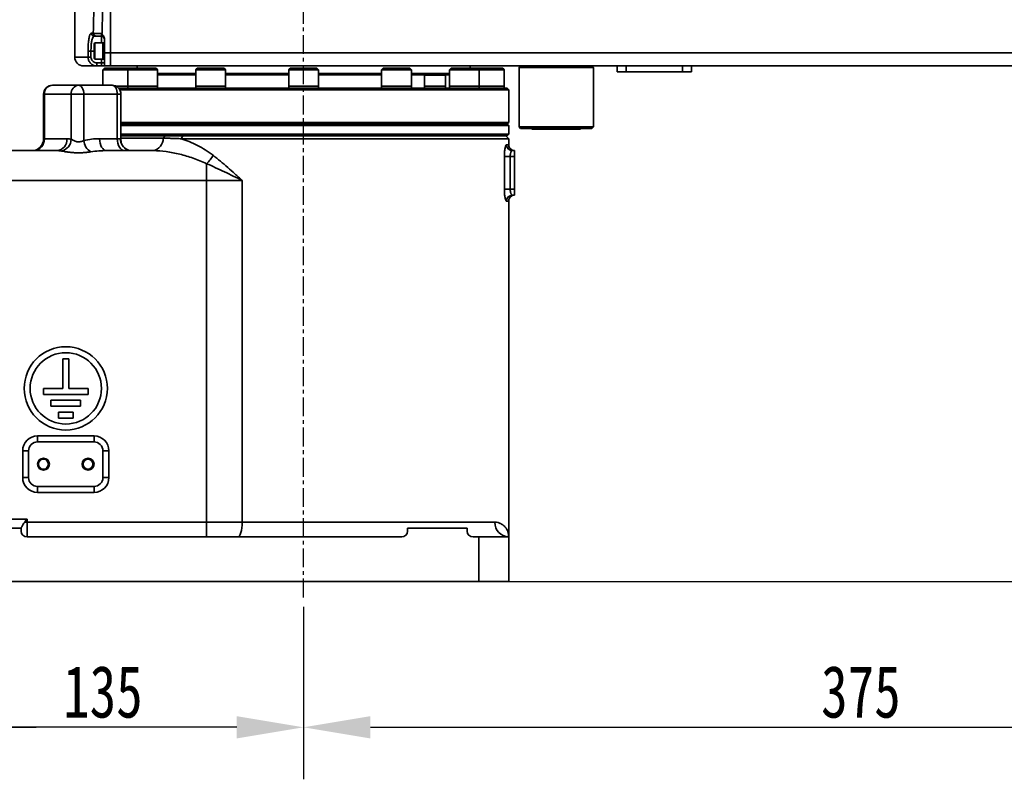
# Model space of a CAD drawing. Header units: millimetres. Extents: x 5717 to 9500, y -822 to 3039.
# Tile 20 of 31: x 7052 to 7384, y 1676 to 1932. Entities that reach past the tile are written whole.
import ezdxf

# ---------------------------------------------------------------- set-up
doc = ezdxf.new("R2010")
doc.units = ezdxf.units.MM
doc.header["$PDSIZE"] = -1
doc.linetypes.add('CENTER', pattern=[10.16, 6.35, -1.27, 1.27, -1.27])
doc.layers.add('细线层', color=7, linetype='Continuous')
doc.styles.get("Standard").update_dxf_attribs({"font": 'geniso.shx'})
doc.dimstyles.new('ISO-25', dxfattribs={"dimscale": 5, "dimtxt": 3.5, "dimasz": 4.5, "dimexe": 3.5, "dimexo": 0.625, "dimtad": 1, "dimdec": 1, "dimtxsty": 'Standard', "dimcen": 2.5, "dimclrd": 1, "dimclre": 1, "dimadec": 0, "dimazin": 0, "dimtfac": 1, "dimtdec": 1, "dimtmove": 1, "dimatfit": 3, "dimfxl": 1, "dimarcsym": 0})

# ---------------------------------------------------------------- blocks, each defined once
blk = doc.blocks.new('*D2')
at = {"color": 1, "lineweight": -2, "transparency": 16777216}
for p, q in [((7522.94, 1890.07), (7522.94, 1676.42)), ((7147.94, 1734.47), (7147.94, 1676.42)), ((7170.44, 1693.92), (7500.44, 1693.92))]:
    blk.add_line(p, q, dxfattribs=at)
at = {"color": 1, "transparency": 16777216}
for points in [[(7170.44, 1697.67), (7170.44, 1690.17), (7147.94, 1693.92)], [(7500.44, 1697.67), (7500.44, 1690.17), (7522.94, 1693.92)]]:
    blk.add_solid(points, dxfattribs=at)
at = {"layer": 'Defpoints', "color": 0, "transparency": 16777216}
for p in [(7522.94, 1893.19), (7147.94, 1737.6), (7522.94, 1693.92)]:
    blk.add_point(p, dxfattribs=at)
at = {"color": 0, "transparency": 16777216, "insert": (7335.44, 1705.79), "char_height": 17.5, "attachment_point": 5}
blk.add_mtext('{\\fHYSWLongFangSong|b1|i0|c134|p2;375}', dxfattribs=at)
blk = doc.blocks.new('*D17')
at = {"color": 1, "lineweight": -2, "transparency": 16777216}
for p, q in [((7829.26, 2317.44), (6891.93, 2317.44)), ((6909.43, 1765.45), (6909.43, 2294.94)), ((7009.81, 1742.95), (6891.93, 1742.95))]:
    blk.add_line(p, q, dxfattribs=at)
at = {"color": 1, "transparency": 16777216}
for points in [[(6905.68, 2294.94), (6913.18, 2294.94), (6909.43, 2317.44)], [(6905.68, 1765.45), (6913.18, 1765.45), (6909.43, 1742.95)]]:
    blk.add_solid(points, dxfattribs=at)
at = {"layer": 'Defpoints', "color": 0, "transparency": 16777216}
for p in [(6909.43, 2317.44), (7832.38, 2317.44), (7012.94, 1742.95)]:
    blk.add_point(p, dxfattribs=at)
at = {"color": 0, "transparency": 16777216, "insert": (6897.55, 2030.2), "char_height": 17.5, "attachment_point": 5, "rotation": 90}
blk.add_mtext('{\\fHYSWLongFangSong|b1|i0|c134|p2;574}', dxfattribs=at)
blk = doc.blocks.new('*D19')
at = {"color": 1, "lineweight": -2, "transparency": 16777216}
for p, q in [((7532.18, 1898.95), (7649.91, 1898.95)), ((7632.41, 1765.45), (7632.41, 1876.45)), ((7220.06, 1742.95), (7649.91, 1742.95))]:
    blk.add_line(p, q, dxfattribs=at)
at = {"color": 1, "transparency": 16777216}
for points in [[(7628.66, 1876.45), (7636.16, 1876.45), (7632.41, 1898.95)], [(7628.66, 1765.45), (7636.16, 1765.45), (7632.41, 1742.95)]]:
    blk.add_solid(points, dxfattribs=at)
at = {"layer": 'Defpoints', "color": 0, "transparency": 16777216}
for p in [(7529.06, 1898.95), (7632.41, 1898.95), (7216.94, 1742.95)]:
    blk.add_point(p, dxfattribs=at)
at = {"color": 0, "transparency": 16777216, "insert": (7620.53, 1809.61), "char_height": 17.5, "attachment_point": 5, "rotation": 90}
blk.add_mtext('{\\fHYSWLongFangSong|b1|i0|c134|p2;156}', dxfattribs=at)
blk = doc.blocks.new('*D20')
at = {"color": 1, "lineweight": -2, "transparency": 16777216}
for p, q in [((7012.94, 1739.82), (7012.94, 1676.42)), ((7147.94, 1734.47), (7147.94, 1676.42)), ((7125.44, 1693.92), (7035.44, 1693.92))]:
    blk.add_line(p, q, dxfattribs=at)
at = {"color": 1, "transparency": 16777216}
for points in [[(7035.44, 1697.67), (7035.44, 1690.17), (7012.94, 1693.92)], [(7125.44, 1697.67), (7125.44, 1690.17), (7147.94, 1693.92)]]:
    blk.add_solid(points, dxfattribs=at)
at = {"layer": 'Defpoints', "color": 0, "transparency": 16777216}
for p in [(7012.94, 1742.95), (7147.94, 1737.6), (7012.94, 1693.92)]:
    blk.add_point(p, dxfattribs=at)
at = {"color": 0, "transparency": 16777216, "insert": (7080.44, 1705.79), "char_height": 17.5, "attachment_point": 5}
blk.add_mtext('{\\fHYSWLongFangSong|b1|i0|c134|p2;135}', dxfattribs=at)
blk = doc.blocks.new('*D21')
at = {"color": 1, "lineweight": -2, "transparency": 16777216}
for p, q in [((6969.04, 1842.5), (6969.04, 1676.42)), ((7012.94, 1739.82), (7012.94, 1676.42)), ((6946.54, 1693.92), (6924.04, 1693.92)), ((6969.04, 1693.92), (7012.94, 1693.92)), ((7035.44, 1693.92), (7057.94, 1693.92))]:
    blk.add_line(p, q, dxfattribs=at)
at = {"color": 1, "transparency": 16777216}
for points in [[(6946.54, 1697.67), (6946.54, 1690.17), (6969.04, 1693.92)], [(7035.44, 1697.67), (7035.44, 1690.17), (7012.94, 1693.92)]]:
    blk.add_solid(points, dxfattribs=at)
at = {"layer": 'Defpoints', "color": 0, "transparency": 16777216}
for p in [(6969.04, 1845.62), (7012.94, 1742.95), (7012.94, 1693.92)]:
    blk.add_point(p, dxfattribs=at)
at = {"color": 0, "transparency": 16777216, "insert": (6990.99, 1705.79), "char_height": 17.5, "attachment_point": 5}
blk.add_mtext('{\\fHYSWLongFangSong|b1|i0|c134|p2;44}', dxfattribs=at)
blk = doc.blocks.new('*D66')
at = {"color": 1, "lineweight": -2, "transparency": 16777216}
for p, q in [((7846.98, 1808.95), (7922.41, 1808.95)), ((7904.91, 1765.45), (7904.91, 1786.45)), ((7210.06, 1742.95), (7922.41, 1742.95))]:
    blk.add_line(p, q, dxfattribs=at)
at = {"color": 1, "transparency": 16777216}
for points in [[(7901.16, 1786.45), (7908.66, 1786.45), (7904.91, 1808.95)], [(7901.16, 1765.45), (7908.66, 1765.45), (7904.91, 1742.95)]]:
    blk.add_solid(points, dxfattribs=at)
at = {"layer": 'Defpoints', "color": 0, "transparency": 16777216}
for p in [(7843.86, 1808.95), (7904.91, 1808.95), (7206.94, 1742.95)]:
    blk.add_point(p, dxfattribs=at)
at = {"color": 0, "transparency": 16777216, "insert": (7893.03, 1775.95), "char_height": 17.5, "attachment_point": 5, "rotation": 90}
blk.add_mtext('66', dxfattribs=at)

msp = doc.modelspace()

# ---------------------------------------------------------------- linework, layer by layer
at = {"color": 4, "linetype": 'CENTER'}
msp.add_line((7147.94, 1737.6), (7147.94, 1994.75), dxfattribs=at)
at = {"linetype": 'Continuous', "lineweight": 35}
for p, q in [((7070.94, 1978.45), (7070.94, 1919.45)), ((7082.94, 1920.85), (7082.94, 1939.67)), ((7076.54, 1927.45), (7077.19, 1927.45)), ((7078.16, 1926.45), (7077.52, 1926.45)), ((7079.94, 1924.2), (7079.94, 1926.45)), ((7080.94, 1920.85), (7080.94, 1925.61)), ((7075.42, 1919.45), (7075.42, 1921.45)), ((7076.41, 1921.45), (7075.42, 1921.45)), ((7076.41, 1921.45), (7076.41, 1919.45)), ((7076.41, 1921.45), (7077.44, 1921.45)), ((7077.74, 1924.2), (7077.44, 1923.9)), ((7077.44, 1919.4), (7077.44, 1923.9)), ((7080.44, 1924.2), (7077.74, 1924.2)), ((7077.74, 1924.2), (7077.74, 1919.15)), ((7080.94, 1924.2), (7080.44, 1924.2)), ((7080.44, 1924.2), (7080.44, 1919.15)), ((7080.44, 1918.7), (7080.44, 1924.2)), ((7070.94, 1919.45), (7075.42, 1919.45)), ((7076.41, 1919.45), (7075.42, 1919.45)), ((7077.44, 1919), (7077.44, 1919.4)), ((7077.44, 1919), (7077.74, 1918.7)), ((7077.74, 1919.15), (7077.74, 1918.7)), ((7077.74, 1918.7), (7080.44, 1918.7)), ((7079.94, 1917.45), (7079.94, 1918.7)), ((7080.44, 1919.15), (7080.44, 1918.7)), ((7080.44, 1918.7), (7080.94, 1918.7)), ((7080.94, 1920.85), (7082.94, 1920.85)), ((7080.94, 1920.85), (7080.94, 1916.45)), ((7082.94, 1920.85), (7082.94, 1916.45)), ((7082.94, 1920.85), (7587.94, 1920.85)), ((7078.44, 1916.45), (7073.94, 1916.45)), ((7078.44, 1917.45), (7079.94, 1917.45)), ((7078.44, 1917.45), (7078.44, 1916.45)), ((7079.94, 1916.45), (7078.44, 1916.45)), ((7079.94, 1917.45), (7080.94, 1917.45)), ((7079.94, 1916.45), (7079.94, 1917.45)), ((7080.94, 1915.65), (7080.44, 1915.15)), ((7080.44, 1915.15), (7080.44, 1909.95)), ((7088.81, 1915.15), (7080.44, 1915.15)), ((7082.94, 1916.45), (7080.94, 1916.45)), ((7080.94, 1915.65), (7089.31, 1915.65)), ((7479.98, 1916.45), (7082.94, 1916.45)), ((7089.31, 1915.65), (7088.81, 1915.15)), ((7088.81, 1915.15), (7088.81, 1909.65)), ((7098.81, 1915.15), (7088.81, 1915.15)), ((7089.31, 1915.65), (7098.31, 1915.65)), ((7091.94, 1916.45), (7091.94, 1915.65)), ((7098.81, 1915.15), (7098.31, 1915.65)), ((7098.81, 1909.65), (7098.81, 1915.15)), ((7112.19, 1915.65), (7111.69, 1915.15)), ((7111.69, 1915.15), (7111.69, 1909.65)), ((7121.69, 1915.15), (7111.69, 1915.15)), ((7112.19, 1915.65), (7121.19, 1915.65)), ((7121.69, 1915.15), (7121.19, 1915.65)), ((7121.69, 1909.65), (7121.69, 1915.15)), ((7143.44, 1915.65), (7142.94, 1915.15)), ((7142.94, 1915.15), (7142.94, 1909.65)), ((7152.94, 1915.15), (7142.94, 1915.15)), ((7143.44, 1915.65), (7152.44, 1915.65)), ((7152.94, 1915.15), (7152.44, 1915.65)), ((7152.94, 1909.65), (7152.94, 1915.15)), ((7174.69, 1915.65), (7174.19, 1915.15)), ((7174.19, 1915.15), (7174.19, 1909.65)), ((7184.19, 1915.15), (7174.19, 1915.15)), ((7174.69, 1915.65), (7183.69, 1915.65)), ((7184.19, 1915.15), (7183.69, 1915.65)), ((7184.19, 1909.65), (7184.19, 1915.15)), ((7197.56, 1915.65), (7197.06, 1915.15)), ((7197.06, 1915.15), (7197.06, 1909.65)), ((7207.06, 1915.15), (7197.06, 1915.15)), ((7197.56, 1915.65), (7206.56, 1915.65)), ((7203.94, 1915.65), (7203.94, 1916.45)), ((7207.06, 1915.15), (7206.56, 1915.65)), ((7206.56, 1915.65), (7214.94, 1915.65)), ((7207.06, 1909.65), (7207.06, 1915.15)), ((7215.44, 1915.15), (7207.06, 1915.15)), ((7215.44, 1915.15), (7214.94, 1915.65)), ((7215.44, 1909.65), (7215.44, 1915.15)), ((7220.94, 1916.45), (7220.44, 1915.95)), ((7220.44, 1915.95), (7220.44, 1895.95)), ((7245.44, 1915.95), (7220.44, 1915.95)), ((7245.44, 1915.95), (7244.94, 1916.45)), ((7245.44, 1895.95), (7245.44, 1915.95)), ((7253.44, 1914.45), (7253.44, 1916.45)), ((7256.44, 1916.45), (7256.44, 1914.45)), ((7275.44, 1914.45), (7275.44, 1916.45)), ((7278.44, 1916.45), (7278.44, 1914.45)), ((7111.69, 1913.95), (7098.81, 1913.95)), ((7111.69, 1913.45), (7098.81, 1913.45)), ((7142.94, 1913.95), (7121.69, 1913.95)), ((7142.94, 1913.45), (7121.69, 1913.45)), ((7174.19, 1913.95), (7152.94, 1913.95)), ((7174.19, 1913.45), (7152.94, 1913.45)), ((7197.06, 1913.95), (7184.19, 1913.95)), ((7188.78, 1913.45), (7184.19, 1913.45)), ((7188.98, 1913.65), (7188.63, 1913.3)), ((7188.63, 1913.3), (7188.63, 1909.65)), ((7195.63, 1913.3), (7188.63, 1913.3)), ((7188.98, 1913.65), (7195.28, 1913.65)), ((7195.63, 1913.3), (7195.28, 1913.65)), ((7197.06, 1913.45), (7195.48, 1913.45)), ((7195.63, 1909.65), (7195.63, 1913.3)), ((7256.44, 1914.45), (7253.44, 1914.45)), ((7275.44, 1914.45), (7256.44, 1914.45)), ((7278.44, 1914.45), (7275.44, 1914.45)), ((7063.48, 1909.95), (7072.24, 1909.95)), ((7072.24, 1909.95), (7083.5, 1909.95)), ((7088.81, 1909.65), (7084.81, 1909.65)), ((7216.44, 1908.95), (7085.73, 1908.95)), ((7216.94, 1908.45), (7086.1, 1908.45)), ((7088.81, 1909.65), (7088.81, 1908.95)), ((7098.81, 1909.65), (7088.81, 1909.65)), ((7088.81, 1909.65), (7089.48, 1909.65)), ((7089.48, 1909.65), (7098.81, 1909.65)), ((7098.81, 1908.95), (7098.81, 1909.65)), ((7111.69, 1909.65), (7111.69, 1908.95)), ((7121.69, 1909.65), (7111.69, 1909.65)), ((7111.69, 1909.65), (7114.19, 1909.65)), ((7114.19, 1909.65), (7121.69, 1909.65)), ((7121.69, 1908.95), (7121.69, 1909.65)), ((7142.94, 1909.65), (7142.94, 1908.95)), ((7152.94, 1909.65), (7142.94, 1909.65)), ((7142.94, 1909.65), (7147.94, 1909.65)), ((7147.94, 1909.65), (7152.94, 1909.65)), ((7152.94, 1908.95), (7152.94, 1909.65)), ((7174.19, 1909.65), (7174.19, 1908.95)), ((7184.19, 1909.65), (7174.19, 1909.65)), ((7174.19, 1909.65), (7181.69, 1909.65)), ((7181.69, 1909.65), (7184.19, 1909.65)), ((7184.19, 1908.95), (7184.19, 1909.65)), ((7188.63, 1909.65), (7188.63, 1908.95)), ((7195.63, 1909.65), (7188.63, 1909.65)), ((7188.63, 1909.65), (7192.13, 1909.65)), ((7192.13, 1909.65), (7195.63, 1909.65)), ((7195.63, 1908.95), (7195.63, 1909.65)), ((7197.06, 1909.65), (7197.06, 1908.95)), ((7207.06, 1909.65), (7197.06, 1909.65)), ((7197.06, 1909.65), (7206.39, 1909.65)), ((7206.39, 1909.65), (7207.06, 1909.65)), ((7207.06, 1908.95), (7207.06, 1909.65)), ((7215.44, 1909.65), (7207.06, 1909.65)), ((7215.44, 1908.95), (7215.44, 1909.65)), ((7216.94, 1908.45), (7216.44, 1908.95)), ((7216.94, 1897.45), (7216.94, 1908.45)), ((7060.48, 1906.95), (7060.48, 1891.95)), ((7060.73, 1906.95), (7060.48, 1906.95)), ((7069.77, 1906.95), (7060.73, 1906.95)), ((7060.73, 1906.95), (7060.73, 1891.95)), ((7074.02, 1906.95), (7069.77, 1906.95)), ((7069.77, 1891.77), (7069.77, 1906.95)), ((7074.02, 1906.95), (7074.02, 1891.39)), ((7085.28, 1906.95), (7074.02, 1906.95)), ((7085.28, 1891.95), (7085.28, 1906.95)), ((7086.5, 1906.95), (7085.28, 1906.95)), ((7086.5, 1891.58), (7086.5, 1906.95)), ((7147.94, 1897.45), (7086.5, 1897.45)), ((7086.5, 1896.95), (7147.94, 1896.95)), ((7086.5, 1896.95), (7216.44, 1896.95)), ((7216.94, 1896.45), (7086.5, 1896.45)), ((7216.94, 1897.45), (7147.94, 1897.45)), ((7147.94, 1896.95), (7216.44, 1896.95)), ((7216.44, 1896.95), (7216.94, 1897.45)), ((7216.94, 1896.45), (7216.44, 1896.95)), ((7216.94, 1893.45), (7216.94, 1896.45)), ((7220.44, 1895.95), (7220.94, 1895.45)), ((7220.44, 1895.95), (7245.44, 1895.95)), ((7244.94, 1895.45), (7220.94, 1895.45)), ((7239.22, 1895.15), (7225.44, 1895.15)), ((7240.44, 1895.15), (7239.22, 1895.15)), ((7244.94, 1895.45), (7245.44, 1895.95)), ((7060.48, 1891.95), (7060.73, 1891.95)), ((7060.73, 1891.95), (7068.31, 1891.95)), ((7079.31, 1891.95), (7085.28, 1891.95)), ((7085.28, 1891.95), (7086.34, 1891.95)), ((7086.5, 1893.45), (7216.94, 1893.45)), ((7216.44, 1892.95), (7086.5, 1892.95)), ((7100.71, 1892.12), (7086.5, 1892.12)), ((7100.71, 1892.12), (7101.39, 1892.95)), ((7107.37, 1892.95), (7106.77, 1891.95)), ((7216.94, 1891.95), (7106.77, 1891.95)), ((7216.94, 1891.95), (7215.94, 1892.95)), ((7216.44, 1892.95), (7216.94, 1893.45)), ((7216.94, 1889.95), (7216.94, 1891.95)), ((7216.18, 1889.95), (7216.94, 1889.95)), ((7012.94, 1887.95), (7064.96, 1887.95)), ((7081.69, 1887.95), (7097.34, 1887.95)), ((7215.48, 1874.95), (7215.48, 1885.95)), ((7215.48, 1885.95), (7217.44, 1885.95)), ((7217.44, 1885.95), (7217.44, 1874.95)), ((7218.94, 1885.95), (7217.44, 1885.95)), ((7218.16, 1887.95), (7218.94, 1887.95)), ((7218.94, 1887.95), (7218.94, 1885.95)), ((7218.94, 1885.95), (7218.94, 1874.95)), ((7115.3, 1883.56), (7115.3, 1877.95)), ((7115.3, 1877.95), (7012.94, 1877.95)), ((7127.28, 1877.95), (7115.3, 1877.95)), ((7115.3, 1762.95), (7115.3, 1877.95)), ((7127.28, 1877.95), (7127.28, 1762.95)), ((7215.48, 1874.95), (7217.44, 1874.95)), ((7217.44, 1874.95), (7218.94, 1874.95)), ((7218.94, 1874.95), (7218.94, 1872.95)), ((7218.94, 1872.95), (7218.16, 1872.95)), ((7216.94, 1870.95), (7216.18, 1870.95)), ((7216.94, 1757.95), (7216.94, 1870.95)), ((7068.94, 1817.95), (7066.94, 1817.95)), ((7066.94, 1817.95), (7066.94, 1807.95)), ((7068.94, 1807.95), (7068.94, 1817.95)), ((7060.44, 1807.95), (7060.44, 1805.95)), ((7066.94, 1807.95), (7060.44, 1807.95)), ((7060.44, 1805.95), (7075.44, 1805.95)), ((7075.44, 1807.95), (7068.94, 1807.95)), ((7075.44, 1805.95), (7075.44, 1807.95)), ((7062.94, 1803.95), (7062.94, 1801.95)), ((7072.94, 1803.95), (7062.94, 1803.95)), ((7062.94, 1801.95), (7072.94, 1801.95)), ((7072.94, 1801.95), (7072.94, 1803.95)), ((7065.44, 1799.95), (7065.44, 1797.95)), ((7070.44, 1799.95), (7065.44, 1799.95)), ((7070.44, 1797.95), (7070.44, 1799.95)), ((7065.44, 1797.95), (7070.44, 1797.95)), ((7058.44, 1789.95), (7058.44, 1791.95)), ((7058.44, 1791.95), (7077.44, 1791.95)), ((7077.44, 1789.95), (7058.44, 1789.95)), ((7077.44, 1789.95), (7077.44, 1791.95)), ((7053.44, 1786.95), (7055.44, 1786.95)), ((7053.44, 1777.95), (7053.44, 1786.95)), ((7055.44, 1786.95), (7055.44, 1777.95)), ((7080.44, 1786.95), (7082.44, 1786.95)), ((7080.44, 1777.95), (7080.44, 1786.95)), ((7082.44, 1786.95), (7082.44, 1777.95)), ((7053.44, 1777.95), (7055.44, 1777.95)), ((7080.44, 1777.95), (7082.44, 1777.95)), ((7058.44, 1774.95), (7077.44, 1774.95)), ((7058.44, 1772.95), (7058.44, 1774.95)), ((7077.44, 1772.95), (7058.44, 1772.95)), ((7077.44, 1772.95), (7077.44, 1774.95)), ((7030.94, 1763.95), (7054.94, 1763.95)), ((7054.13, 1762.95), (7054.94, 1762.95)), ((7054.94, 1763.95), (7054.94, 1762.95)), ((7054.94, 1762.95), (7054.94, 1757.95)), ((7054.94, 1762.95), (7115.3, 1762.95)), ((7115.3, 1762.95), (7127.28, 1762.95)), ((7115.3, 1762.95), (7115.3, 1757.95)), ((7127.28, 1762.95), (7212.28, 1762.95)), ((7032.94, 1760.95), (7052.94, 1760.95)), ((7052.94, 1760.96), (7052.94, 1760.95)), ((7052.94, 1760.95), (7052.94, 1759.95)), ((7182.94, 1760.95), (7182.94, 1759.95)), ((7182.94, 1760.95), (7202.94, 1760.95)), ((7202.94, 1760.95), (7202.94, 1759.95)), ((7180.94, 1757.95), (7054.94, 1757.95)), ((7206.94, 1757.95), (7204.94, 1757.95)), ((7206.94, 1742.95), (7206.94, 1757.95)), ((7206.94, 1757.95), (7216.94, 1757.95)), ((7216.94, 1757.95), (7216.94, 1742.95)), ((7206.94, 1742.95), (7022.94, 1742.95)), ((7216.94, 1742.95), (7206.94, 1742.95))]:
    msp.add_line(p, q, dxfattribs=at)
at = {"linetype": 'Continuous', "lineweight": 35, "flags": 128}
for points in [[(7072.24, 1909.95), (7072.59, 1909.89), (7072.92, 1909.72), (7073.23, 1909.44), (7073.5, 1909.07), (7073.72, 1908.62), (7073.89, 1908.1), (7073.99, 1907.53), (7074.02, 1906.95)], [(7083.5, 1909.95), (7083.85, 1909.89), (7084.18, 1909.72), (7084.49, 1909.44), (7084.76, 1909.07), (7084.98, 1908.62), (7085.15, 1908.1), (7085.25, 1907.53), (7085.28, 1906.95)], [(7081.69, 1887.95), (7081.22, 1888.03), (7080.78, 1888.25), (7080.36, 1888.62), (7080, 1889.12), (7079.71, 1889.73), (7079.49, 1890.42), (7079.35, 1891.17), (7079.31, 1891.95)], [(7087.66, 1887.95), (7087.2, 1888.03), (7086.75, 1888.25), (7086.34, 1888.62), (7085.98, 1889.12), (7085.68, 1889.73), (7085.46, 1890.42), (7085.33, 1891.17), (7085.28, 1891.95)], [(7088.76, 1888.22), (7089.39, 1888.03), (7090.13, 1887.95)], [(7127.28, 1762.95), (7127.25, 1761.97), (7127.17, 1761.04), (7127.03, 1760.17), (7126.84, 1759.41), (7126.61, 1758.79), (7126.36, 1758.33), (7126.07, 1758.05), (7125.78, 1757.95)]]:
    msp.add_lwpolyline(points, dxfattribs=at)
at = {"linetype": 'Continuous', "lineweight": 35}
for centre, radius in [((7067.94, 1807.95), 14), ((7067.94, 1807.95), 12), ((7060.44, 1782.45), 2), ((7060.44, 1782.45), 1.65), ((7075.44, 1782.45), 2), ((7075.44, 1782.45), 1.65)]:
    msp.add_circle(centre, radius, dxfattribs=at)
for centre, radius, start, end in [((7077.53, 1927.44), 0.991, 179.4653, 269.4552), ((7078.18, 1927.44), 0.99, 179.4035, 269.3908), ((7079.94, 1925.45), 1, 0, 90), ((7073.94, 1919.45), 3, 180, 270), ((7063.48, 1906.95), 3, 90, 180), ((7063.61, 1907.07), 2.88, 92.5538, 182.3441), ((7072.53, 1907.19), 2.77, 96.0929, 185.0103), ((7083.5, 1906.95), 3, 0, 90), ((7225.44, 1896.65), 1.5, 233.1301, 270), ((7240.44, 1896.65), 1.5, 270, 306.8699), ((7056.48, 1891.95), 4, 270, 0), ((7056.89, 1891.79), 3.85, 272.5538, 2.3441), ((7064.61, 1891.65), 3.72, 275.4765, 4.588), ((7065.65, 1891.85), 4.12, 281.5664, 358.7929), ((7078.74, 1891.66), 4.73, 183.2282, 240.326), ((7090.31, 1891.87), 3.97, 178.9079, 246.9913), ((7096.58, 1892.01), 4.13, 280.586, 1.4678), ((7218.17, 1889.94), 1.99, 179.685, 269.6815), ((7218.94, 1889.95), 2, 180, 241.7256), ((7106.37, 1892.85), 12.89, 313.8783, 329.798), ((7218.17, 1870.96), 1.99, 90.3185, 180.315), ((7218.94, 1870.95), 2, 118.2887, 180), ((7058.44, 1786.95), 5, 90, 180), ((7058.44, 1786.95), 3, 90, 180), ((7077.44, 1786.95), 5, 0, 90), ((7077.44, 1786.95), 3, 0, 90), ((7058.44, 1777.95), 5, 180, 270), ((7058.44, 1777.95), 3, 180, 270), ((7077.44, 1777.95), 5, 270, 0), ((7077.44, 1777.95), 3, 270, 0), ((7217.11, 1762.79), 4.84, 178.0675, 267.9274), ((7054.94, 1759.95), 2, 180, 270), ((7180.94, 1759.95), 2, 270, 0), ((7204.94, 1759.95), 2, 180, 270)]:
    msp.add_arc(centre, radius, start, end, dxfattribs=at)
for centre, major_axis, ratio, start_param, end_param in [((7370.94, 1424.96), (0, 2475), 0.121212, 1.361157, 1.36635), ((7370.94, 1424.6), (0, 2475), 0.12, 1.361157, 1.366181), ((7079.31, 1877.95), (18.92, 0), 0.739961, 1.570796, 1.853848), ((7081.69, 1877.95), (18.92, 0), 0.528544, 1.570796, 1.853848)]:
    msp.add_ellipse(centre, major_axis=major_axis, ratio=ratio, start_param=start_param, end_param=end_param, dxfattribs=at)
for points, knots in [([(7075.42, 1921.45), (7075.43, 1922.12), (7075.46, 1923.45), (7075.63, 1925.23), (7075.91, 1926.59), (7076.22, 1927.34), (7076.44, 1927.42), (7076.54, 1927.45)], [0, 0, 0, 0, 0.210055, 0.42021, 0.631888, 0.846832, 1, 1, 1, 1]), ([(7077.52, 1926.45), (7077.43, 1926.42), (7077.2, 1926.36), (7076.89, 1925.73), (7076.62, 1924.6), (7076.44, 1923.12), (7076.42, 1922.01), (7076.41, 1921.45)], [0, 0, 0, 0, 0.153539, 0.368791, 0.580466, 0.790357, 1, 1, 1, 1]), ([(7077.19, 1927.45), (7077.29, 1927.44), (7077.49, 1927.41), (7078.19, 1927.37), (7079.05, 1927.34), (7079.69, 1927.34), (7079.99, 1927.33)], [0, 0, 0, 0, 0.257355, 0.514961, 0.772027, 1, 1, 1, 1]), ([(7079.94, 1926.45), (7079.77, 1926.45), (7079.38, 1926.45), (7078.83, 1926.45), (7078.37, 1926.45), (7078.23, 1926.45), (7078.16, 1926.45)], [0, 0, 0, 0, 0.198722, 0.465213, 0.732622, 1, 1, 1, 1]), ([(7079.94, 1926.45), (7079.94, 1926.45), (7079.96, 1926.46), (7079.97, 1926.54), (7079.98, 1926.72), (7079.98, 1926.96), (7079.99, 1927.19), (7079.99, 1927.32), (7079.99, 1927.33)], [0, 0, 0, 0, 0.1108832, 0.3455129, 0.5038712, 0.7349803, 0.9659433, 1, 1, 1, 1]), ([(7079.99, 1927.33), (7079.99, 1927.33), (7080.04, 1927.39), (7080.09, 1927.45), (7080.13, 1927.5)], [0, 0, 0, 0, 0.027944, 1, 1, 1, 1]), ([(7080.13, 1927.5), (7080.11, 1927.48), (7080.08, 1927.44), (7080.04, 1927.38), (7080.03, 1927.33), (7080.04, 1927.28), (7080.13, 1927.15), (7080.43, 1926.85), (7080.78, 1926.37), (7080.93, 1925.88), (7080.94, 1925.66), (7080.94, 1925.61)], [0, 0, 0, 0, 0.041573, 0.074485, 0.091374, 0.108351, 0.144023, 0.301771, 0.696613, 0.938571, 1, 1, 1, 1]), ([(7078.44, 1916.45), (7078.09, 1916.48), (7077.41, 1916.55), (7076.49, 1917.08), (7075.81, 1917.86), (7075.47, 1918.7), (7075.43, 1919.24), (7075.42, 1919.45)], [0, 0, 0, 0, 0.217972, 0.436389, 0.65382, 0.868624, 1, 1, 1, 1]), ([(7076.41, 1919.45), (7076.42, 1919.31), (7076.44, 1918.95), (7076.67, 1918.39), (7077.13, 1917.87), (7077.74, 1917.52), (7078.21, 1917.47), (7078.44, 1917.45)], [0, 0, 0, 0, 0.130834, 0.344978, 0.56228, 0.781167, 1, 1, 1, 1]), ([(7080.94, 1916.45), (7080.92, 1916.45), (7080.87, 1916.45), (7080.5, 1916.45), (7080.14, 1916.45), (7079.94, 1916.45), (7079.94, 1916.45)], [0, 0, 0, 0, 0.247749, 0.586728, 0.996915, 1, 1, 1, 1]), ([(7069.77, 1891.77), (7069.88, 1891.7), (7070.01, 1891.63), (7070.29, 1891.48), (7070.44, 1891.4), (7070.77, 1891.24), (7070.94, 1891.17), (7071.31, 1891.04), (7071.51, 1890.99), (7071.92, 1890.92), (7072.13, 1890.91), (7072.55, 1890.92), (7072.75, 1890.95), (7073.15, 1891.04), (7073.34, 1891.1), (7073.7, 1891.24), (7073.87, 1891.31), (7074.02, 1891.39)], [0, 0, 0, 0, 0.125, 0.125, 0.25, 0.25, 0.375, 0.375, 0.5, 0.5, 0.625, 0.625, 0.75, 0.75, 0.875, 0.875, 1, 1, 1, 1]), ([(7086.34, 1891.95), (7086.37, 1891.94), (7086.46, 1891.91), (7086.5, 1891.74), (7086.49, 1891.61), (7086.49, 1891.58)], [0, 0, 0, 0, 0.338837, 0.826479, 1, 1, 1, 1]), ([(7088.81, 1888.24), (7088.64, 1888.31), (7088.16, 1888.48), (7087.48, 1889.06), (7086.89, 1889.87), (7086.55, 1890.75), (7086.52, 1891.31), (7086.5, 1891.58)], [0, 0, 0, 0, 0.122225, 0.355854, 0.591533, 0.807032, 1, 1, 1, 1]), ([(7106.77, 1891.95), (7106.51, 1891.96), (7105.99, 1891.99), (7104.96, 1892.03), (7103.93, 1892.07), (7102.92, 1892.09), (7102.18, 1892.11), (7101.44, 1892.11), (7100.95, 1892.12), (7100.71, 1892.12)], [0, 0, 0, 0, 0.122911, 0.248465, 0.498014, 0.622537, 0.748543, 0.873769, 1, 1, 1, 1]), ([(7101.39, 1892.95), (7101.54, 1892.95), (7101.85, 1892.95), (7102.33, 1892.95), (7102.9, 1892.95), (7103.55, 1892.95), (7104.55, 1892.95), (7105.57, 1892.95), (7106.59, 1892.95), (7107.11, 1892.95), (7107.37, 1892.95)], [0, 0, 0, 0, 0.082468, 0.165849, 0.250158, 0.372838, 0.50004, 0.749945, 0.874954, 1, 1, 1, 1]), ([(7106.77, 1891.95), (7107.22, 1891.81), (7107.67, 1891.66), (7108.58, 1891.33), (7109.04, 1891.16), (7110.4, 1890.59), (7111.31, 1890.18), (7113.11, 1889.25), (7114, 1888.75), (7115.77, 1887.64), (7116.65, 1887.03), (7117.51, 1886.37)], [0, 0, 0, 0, 0.125, 0.125, 0.25, 0.25, 0.5, 0.5, 0.75, 0.75, 1, 1, 1, 1]), ([(7215.48, 1885.95), (7215.48, 1886.21), (7215.49, 1886.47), (7215.51, 1886.98), (7215.52, 1887.23), (7215.56, 1887.71), (7215.59, 1887.94), (7215.64, 1888.38), (7215.67, 1888.58), (7215.74, 1888.95), (7215.78, 1889.12), (7215.86, 1889.41), (7215.9, 1889.54), (7215.98, 1889.74), (7216.02, 1889.82), (7216.1, 1889.92), (7216.14, 1889.95), (7216.18, 1889.95)], [0, 0, 0, 0, 0.125, 0.125, 0.25, 0.25, 0.375, 0.375, 0.5, 0.5, 0.625, 0.625, 0.75, 0.75, 0.875, 0.875, 1, 1, 1, 1]), ([(7218.22, 1888.08), (7218.16, 1888.11), (7218.04, 1888.16), (7217.97, 1888.2), (7217.99, 1888.19), (7217.99, 1888.19)], [0, 0, 0, 0, 0.473175, 0.948029, 1, 1, 1, 1]), ([(7076.4, 1887.55), (7076.01, 1887.49), (7075.6, 1887.43), (7074.76, 1887.34), (7074.33, 1887.3), (7073.45, 1887.24), (7073.01, 1887.22), (7072.12, 1887.21), (7071.67, 1887.21), (7070.79, 1887.25), (7070.35, 1887.28), (7069.49, 1887.36), (7069.07, 1887.41), (7068.26, 1887.52), (7067.86, 1887.58), (7067.13, 1887.71), (7066.79, 1887.77), (7066.48, 1887.82)], [0, 0, 0, 0, 0.125, 0.125, 0.25, 0.25, 0.375, 0.375, 0.5, 0.5, 0.625, 0.625, 0.75, 0.75, 0.875, 0.875, 1, 1, 1, 1]), ([(7115.3, 1883.56), (7114.56, 1883.92), (7113.82, 1884.25), (7112.32, 1884.85), (7111.57, 1885.13), (7109.3, 1885.92), (7107.79, 1886.36), (7105.51, 1886.93), (7104.75, 1887.09), (7103.25, 1887.39), (7102.5, 1887.52), (7100.27, 1887.83), (7098.8, 1887.95), (7097.34, 1887.95)], [0, 0, 0, 0, 0.125, 0.125, 0.25, 0.25, 0.5, 0.5, 0.625, 0.625, 0.75, 0.75, 1, 1, 1, 1]), ([(7117.51, 1886.37), (7119.17, 1885.08), (7120.79, 1883.7), (7123.22, 1881.58), (7124.03, 1880.86), (7125.25, 1879.77), (7125.65, 1879.41), (7126.46, 1878.68), (7126.87, 1878.31), (7127.28, 1877.95)], [0, 0, 0, 0, 0.5, 0.5, 0.75, 0.75, 0.875, 0.875, 1, 1, 1, 1]), ([(7218.16, 1887.95), (7218.08, 1887.95), (7218, 1887.9), (7217.83, 1887.71), (7217.75, 1887.56), (7217.65, 1887.29), (7217.61, 1887.19), (7217.55, 1886.97), (7217.53, 1886.86), (7217.49, 1886.61), (7217.47, 1886.48), (7217.45, 1886.22), (7217.44, 1886.09), (7217.44, 1885.95)], [0, 0, 0, 0, 0.25, 0.25, 0.5, 0.5, 0.625, 0.625, 0.75, 0.75, 0.875, 0.875, 1, 1, 1, 1]), ([(7115.3, 1883.56), (7117.32, 1882.68), (7119.33, 1881.76), (7123.32, 1879.87), (7125.3, 1878.91), (7127.28, 1877.95)], [0, 0, 0, 0, 0.5, 0.5, 1, 1, 1, 1]), ([(7216.18, 1870.95), (7216.14, 1870.95), (7216.1, 1870.98), (7216.02, 1871.08), (7215.98, 1871.16), (7215.9, 1871.36), (7215.86, 1871.48), (7215.78, 1871.78), (7215.74, 1871.95), (7215.68, 1872.32), (7215.64, 1872.52), (7215.59, 1872.95), (7215.56, 1873.19), (7215.5, 1873.9), (7215.48, 1874.42), (7215.48, 1874.95)], [0, 0, 0, 0, 0.125, 0.125, 0.25, 0.25, 0.375, 0.375, 0.5, 0.5, 0.625, 0.625, 0.75, 0.75, 1, 1, 1, 1]), ([(7217.44, 1874.95), (7217.44, 1874.68), (7217.47, 1874.41), (7217.53, 1874.04), (7217.55, 1873.92), (7217.61, 1873.71), (7217.65, 1873.61), (7217.72, 1873.43), (7217.76, 1873.35), (7217.83, 1873.2), (7217.87, 1873.15), (7217.96, 1873.05), (7218, 1873.01), (7218.08, 1872.96), (7218.12, 1872.95), (7218.16, 1872.95)], [0, 0, 0, 0, 0.25, 0.25, 0.375, 0.375, 0.5, 0.5, 0.625, 0.625, 0.75, 0.75, 0.875, 0.875, 1, 1, 1, 1]), ([(7217.99, 1872.71), (7217.99, 1872.71), (7218.01, 1872.72), (7218.11, 1872.77), (7218.19, 1872.81), (7218.22, 1872.82)], [0, 0, 0, 0, 0.383799, 0.807891, 1, 1, 1, 1]), ([(7052.94, 1760.96), (7052.94, 1760.97), (7052.95, 1761), (7052.98, 1761.07), (7053, 1761.12), (7053.06, 1761.23), (7053.1, 1761.3), (7053.18, 1761.45), (7053.23, 1761.54), (7053.33, 1761.72), (7053.39, 1761.82), (7053.51, 1762.03), (7053.58, 1762.14), (7053.79, 1762.48), (7053.94, 1762.72), (7054.13, 1762.95)], [0, 0, 0, 0, 0.125, 0.125, 0.25, 0.25, 0.375, 0.375, 0.5, 0.5, 0.625, 0.625, 0.75, 0.75, 1, 1, 1, 1]), ([(7054.13, 1762.95), (7054.26, 1763.11), (7054.39, 1763.28), (7054.66, 1763.61), (7054.8, 1763.78), (7054.94, 1763.95)], [0, 0, 0, 0, 0.5, 0.5, 1, 1, 1, 1]), ([(7212.28, 1762.95), (7212.67, 1762.95), (7213.04, 1762.9), (7213.72, 1762.72), (7214.04, 1762.59), (7214.63, 1762.28), (7214.89, 1762.1), (7215.38, 1761.69), (7215.6, 1761.47), (7216.17, 1760.76), (7216.46, 1760.23), (7216.75, 1759.4), (7216.82, 1759.11), (7216.89, 1758.68), (7216.91, 1758.53), (7216.93, 1758.24), (7216.94, 1758.1), (7216.94, 1757.95)], [0, 0, 0, 0, 0.125, 0.125, 0.25, 0.25, 0.375, 0.375, 0.5, 0.5, 0.75, 0.75, 0.875, 0.875, 0.9375, 0.9375, 1, 1, 1, 1])]:
    msp.add_open_spline(points, degree=3, knots=knots, dxfattribs=at)
for points in [[(7068.31, 1891.95), (7068.79, 1891.95), (7069.28, 1891.89), (7069.77, 1891.77)], [(7066.48, 1887.82), (7065.97, 1887.9), (7065.46, 1887.95), (7064.96, 1887.95)]]:
    msp.add_open_spline(points, degree=3, dxfattribs=at)
at = {"layer": '细线层', "linetype": 'Continuous', "lineweight": 35}
for p, q in [((7206.94, 1742.95), (7022.94, 1742.95)), ((7216.94, 1742.95), (7206.94, 1742.95))]:
    msp.add_line(p, q, dxfattribs=at)

# ---------------------------------------------------------------- dimensions: what is measured, and where the dimension line sits
dim = msp.add_linear_dim(base=(6909.43, 2317.44), p1=(7012.94, 1742.95), p2=(7832.38, 2317.44), angle=90, text='{\\fHYSWLongFangSong|b1|i0|c134|p2;<>}', dimstyle='ISO-25', override={"dimdec": 0})
dim.commit()
dim.dimension.update_dxf_attribs({"geometry": '*D17', "text_midpoint": (6897.55, 2030.2)})
dim = msp.add_linear_dim(base=(7632.41, 1898.95), p1=(7216.94, 1742.95), p2=(7529.06, 1898.95), angle=90, text='{\\fHYSWLongFangSong|b1|i0|c134|p2;<>}', dimstyle='ISO-25', override={"dimtmove": 0})
dim.commit()
dim.dimension.update_dxf_attribs({"geometry": '*D19', "text_midpoint": (7632.41, 1809.61), "dimtype": 160})
for base, p2, picture, middle in [((7522.94, 1693.92), (7522.94, 1893.19), '*D2', (7335.44, 1705.79)), ((7012.94, 1693.92), (7012.94, 1742.95), '*D20', (7080.44, 1705.79))]:
    dim = msp.add_linear_dim(base=base, p1=(7147.94, 1737.6), p2=p2, text='{\\fHYSWLongFangSong|b1|i0|c134|p2;<>}', dimstyle='ISO-25')
    dim.commit()
    dim.dimension.update_dxf_attribs({"geometry": picture, "text_midpoint": middle})
dim = msp.add_linear_dim(base=(7012.94, 1693.92), p1=(6969.04, 1845.62), p2=(7012.94, 1742.95), text='{\\fHYSWLongFangSong|b1|i0|c134|p2;<>}', dimstyle='ISO-25', override={"dimdec": 0})
dim.commit()
dim.dimension.update_dxf_attribs({"geometry": '*D21', "text_midpoint": (6990.99, 1705.79)})
dim = msp.add_linear_dim(base=(7904.91, 1808.95), p1=(7206.94, 1742.95), p2=(7843.86, 1808.95), angle=90, dimstyle='ISO-25')
dim.commit()
dim.dimension.update_dxf_attribs({"geometry": '*D66', "text_midpoint": (7893.03, 1775.95)})

doc.saveas('drawing.dxf')
